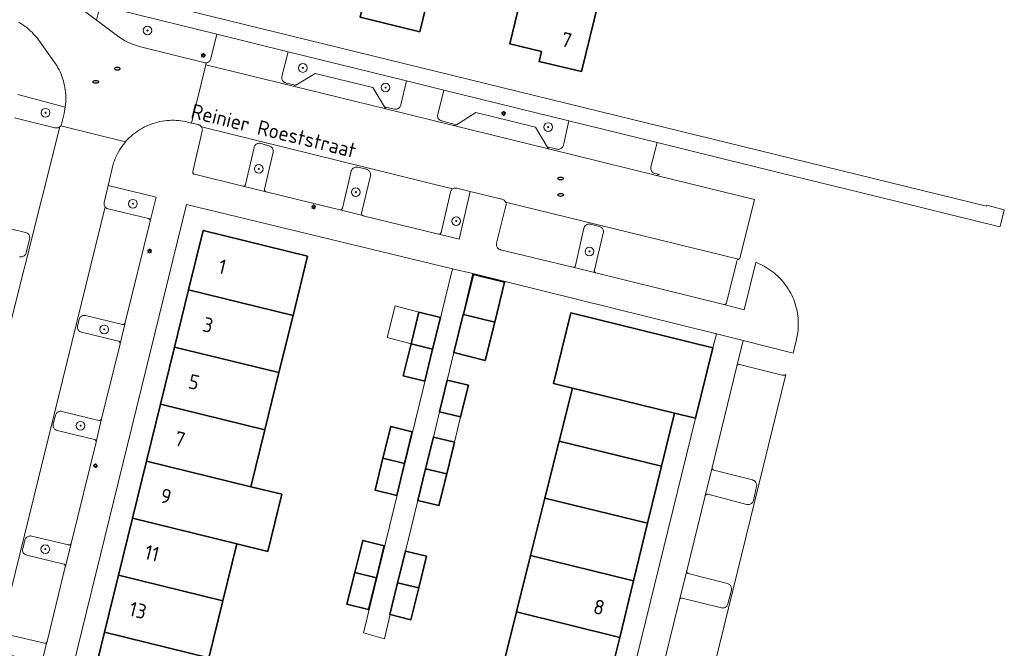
# Model space of a CAD drawing. Header units: metres. Extents: x 152610 to 160096, y 456114 to 462495.
# Tile 111 of 256: x 156719 to 156809, y 458582 to 458639. Entities that reach past the tile are written whole.
import ezdxf
from ezdxf.enums import TextEntityAlignment as Align

# ---------------------------------------------------------------- set-up
doc = ezdxf.new("R2010")
doc.units = ezdxf.units.M
doc.header["$LTSCALE"] = 0.5
doc.layers.get('0').update_dxf_attribs({"linetype": 'CONTINUOUS'})
for name, color, linetype, lineweight in [('B-PV-GR-BEPLANTING_CULTUUR_BODEMBEDEKKER-GV', 251, 'CONTINUOUS', 18), ('B-PV-GR-BOOM-S', 251, 'CONTINUOUS', 25), ('B-PV-IE-MEUBILAIR-S', 251, 'CONTINUOUS', 25), ('B-PV-OG-BEBOUWING-GV', 6, 'CONTINUOUS', 35), ('B-PV-OG-BEBOUWING-T18', 1, 'CONTINUOUS', 18), ('B-PV-OG-BEBOUWING_OVERBOUWING-GV', 251, 'CONTINUOUS', 18), ('B-PV-OG-BEBOUWING_SCHUUR-GV', 251, 'CONTINUOUS', 18), ('B-PV-OG-TERREIN_BEGROEID-GV', 251, 'CONTINUOUS', 18), ('B-PV-OG-TOPOGRAFIE-T18', 1, 'CONTINUOUS', 18), ('B-PV-VH-OPENVERHARDING_BETONSTRAATSTEEN-GV', 251, 'CONTINUOUS', 18), ('B-PV-VH-OPENVERHARDING_TEGEL-GV', 251, 'CONTINUOUS', 18)]:
    doc.layers.add(name, color=color, linetype=linetype, lineweight=lineweight)
doc.styles.add('NLCS-ISO', font='NLCS-ISO.ttf')
doc.styles.add('NLCS-ISO-M750-T18', font='NLCS-ISO.ttf', dxfattribs={"height": 1.35})

# ---------------------------------------------------------------- blocks, each defined once
blk = doc.blocks.new('SIE-MEUBILAIR_PAAL_LICHTMAST-SO')
for points in [[(-0.62, 0), (-1, 0)], [(-0.71, 0.71), (-0.44, 0.44)], [(0, 1), (0, 0.62)], [(0.44, 0.44), (0.71, 0.71)], [(1, 0), (0.62, 0)], [(-0.71, -0.71), (-0.44, -0.44)], [(0, -0.62), (0, -1)], [(0.44, -0.44), (0.71, -0.71)]]:
    blk.add_lwpolyline(points)
blk.add_circle((0, 0), 0.5)
blk = doc.blocks.new('SIE-MEUBILAIR_PUT_RIOOLPUT-SO')
blk.add_ellipse((0, 0), major_axis=(1.25, 0), ratio=0.54)
blk = doc.blocks.new('SGR-BOOM_GBKN-SO')
at = {"linetype": 'ByBlock', "lineweight": 18}
h = blk.add_hatch(color=0, dxfattribs=at)
h.dxf.hatch_style = 1
edge = h.paths.add_edge_path()
edge.add_arc((0, 0), 0.25, 0, 360)
at = {"color": 0, "linetype": 'ByBlock', "lineweight": 18}
for radius in [2, 0.25]:
    blk.add_circle((0, 0), radius, dxfattribs=at)
at = {"color": 0, "linetype": 'ByBlock', "lineweight": 18, "style": 'NLCS-ISO'}
blk.add_attdef('SOORT', (2.5, 0), '', height=1.5, dxfattribs=at)

msp = doc.modelspace()

# ---------------------------------------------------------------- linework, layer by layer
at = {"layer": 'B-PV-GR-BEPLANTING_CULTUUR_BODEMBEDEKKER-GV', "flags": 128}
for points in [[(156718.516, 458630.281), (156722.227, 458629.37), (156722.287, 458629.353), (156722.349, 458629.344), (156722.411, 458629.343), (156722.473, 458629.351), (156722.534, 458629.365), (156722.592, 458629.388), (156722.646, 458629.418), (156722.685, 458629.446), (156722.697, 458629.454), (156722.742, 458629.497), (156722.771, 458629.532), (156722.782, 458629.545), (156722.815, 458629.598), (156722.841, 458629.655), (156722.854, 458629.693), (156723.08, 458630.68), (156723.127, 458630.892), (156723.166, 458631.105), (156723.188, 458631.256), (156718.844, 458632.414)], [(156718.99, 458617.501), (156719.052, 458617.49), (156719.116, 458617.487), (156719.179, 458617.492), (156719.241, 458617.505), (156719.301, 458617.525), (156719.357, 458617.553), (156719.41, 458617.588), (156719.458, 458617.629), (156719.501, 458617.676), (156719.537, 458617.728), (156719.566, 458617.784), (156719.589, 458617.843), (156719.594, 458617.863), (156719.919, 458619.134), (156719.931, 458619.196), (156719.935, 458619.259), (156719.931, 458619.322), (156719.918, 458619.384), (156719.899, 458619.444), (156719.872, 458619.501), (156719.837, 458619.554), (156719.797, 458619.603), (156719.75, 458619.646), (156719.699, 458619.683), (156719.643, 458619.712), (156719.584, 458619.735), (156719.552, 458619.744), (156716.136, 458620.575)], [(156717.472, 458581.067), (156720.87, 458580.262), (156720.906, 458580.25), (156720.94, 458580.23), (156720.97, 458580.204), (156720.995, 458580.173), (156721.012, 458580.137), (156721.022, 458580.098), (156721.024, 458580.058), (156721.508, 458582.112), (156721.489, 458582.077), (156721.463, 458582.047), (156721.432, 458582.022), (156721.396, 458582.004), (156721.358, 458581.993), (156721.318, 458581.991), (156721.279, 458581.996), (156717.874, 458582.788)]]:
    msp.add_lwpolyline(points, dxfattribs=at)
for points in [[(156741.098, 458627.935), (156741.036, 458627.941), (156740.973, 458627.939), (156740.91, 458627.929), (156740.85, 458627.911), (156740.792, 458627.885), (156740.738, 458627.852), (156740.689, 458627.813), (156740.645, 458627.768), (156740.607, 458627.718), (156740.576, 458627.663), (156740.551, 458627.604), (156740.537, 458627.554), (156739.748, 458624.142), (156739.736, 458624.106), (156739.716, 458624.071), (156739.69, 458624.041), (156739.658, 458624.017), (156739.622, 458623.999), (156739.583, 458623.989), (156739.543, 458623.987), (156739.504, 458623.993), (156741.646, 458623.479), (156741.617, 458623.488), (156741.582, 458623.507), (156741.551, 458623.533), (156741.526, 458623.564), (156741.508, 458623.6), (156741.498, 458623.639), (156741.495, 458623.678), (156741.5, 458623.718), (156742.284, 458627.111), (156742.295, 458627.173), (156742.297, 458627.236), (156742.291, 458627.299), (156742.278, 458627.361), (156742.257, 458627.42), (156742.229, 458627.477), (156742.193, 458627.529), (156742.152, 458627.577), (156742.104, 458627.619), (156742.052, 458627.654), (156741.996, 458627.683), (156741.937, 458627.704), (156741.933, 458627.705), (156741.16, 458627.922)], [(156750.007, 458625.746), (156749.944, 458625.748), (156749.881, 458625.743), (156749.819, 458625.73), (156749.759, 458625.709), (156749.703, 458625.681), (156749.65, 458625.646), (156749.602, 458625.604), (156749.56, 458625.557), (156749.525, 458625.505), (156749.496, 458625.449), (156749.474, 458625.389), (156749.467, 458625.363), (156748.669, 458621.969), (156748.657, 458621.934), (156748.638, 458621.899), (156748.612, 458621.869), (156748.58, 458621.845), (156748.545, 458621.827), (156748.506, 458621.817), (156748.466, 458621.815), (156748.438, 458621.818), (156750.542, 458621.288), (156750.507, 458621.307), (156750.477, 458621.332), (156750.452, 458621.364), (156750.435, 458621.399), (156750.424, 458621.438), (156750.422, 458621.477), (156750.427, 458621.517), (156751.232, 458624.947), (156751.243, 458625.009), (156751.245, 458625.072), (156751.24, 458625.135), (156751.227, 458625.197), (156751.206, 458625.256), (156751.178, 458625.313), (156751.143, 458625.365), (156751.101, 458625.413), (156751.054, 458625.455), (156751.002, 458625.49), (156750.946, 458625.519), (156750.886, 458625.54), (156750.861, 458625.547), (156750.069, 458625.735)], [(156731.547, 458622.995), (156727.143, 458624.063), (156726.776, 458622.498), (156726.765, 458622.436), (156726.762, 458622.373), (156726.767, 458622.31), (156726.78, 458622.249), (156726.801, 458622.189), (156726.829, 458622.133), (156726.85, 458622.101), (156726.864, 458622.08), (156726.905, 458622.033), (156726.952, 458621.991), (156727.004, 458621.955), (156727.06, 458621.926), (156727.12, 458621.905), (156727.146, 458621.898), (156730.852, 458621.012), (156730.886, 458621.001), (156730.921, 458620.981), (156730.951, 458620.955), (156730.975, 458620.924), (156730.993, 458620.888), (156731.003, 458620.849), (156731.005, 458620.809), (156730.999, 458620.77)], [(156759.121, 458623.819), (156759.058, 458623.822), (156758.995, 458623.817), (156758.933, 458623.805), (156758.874, 458623.784), (156758.817, 458623.756), (156758.788, 458623.737), (156758.764, 458623.722), (156758.716, 458623.68), (156758.674, 458623.633), (156758.638, 458623.582), (156758.609, 458623.526), (156758.587, 458623.466), (156758.579, 458623.435), (156757.721, 458619.743), (156757.71, 458619.709), (156757.69, 458619.674), (156757.664, 458619.644), (156757.633, 458619.619), (156757.597, 458619.601), (156757.558, 458619.591), (156757.505, 458619.588), (156759.379, 458619.131), (156760.411, 458623.511), (156759.183, 458623.808)], [(156771.405, 458620.515), (156771.342, 458620.519), (156771.279, 458620.516), (156771.217, 458620.505), (156771.157, 458620.486), (156771.1, 458620.46), (156771.046, 458620.426), (156770.997, 458620.386), (156770.954, 458620.341), (156770.916, 458620.29), (156770.886, 458620.234), (156770.862, 458620.176), (156770.85, 458620.131), (156770.064, 458616.693), (156770.052, 458616.656), (156770.033, 458616.622), (156770.007, 458616.591), (156769.975, 458616.567), (156769.94, 458616.55), (156769.901, 458616.54), (156769.861, 458616.537), (156769.822, 458616.543), (156771.955, 458616.03), (156771.923, 458616.041), (156771.888, 458616.06), (156771.858, 458616.086), (156771.834, 458616.118), (156771.816, 458616.153), (156771.806, 458616.192), (156771.803, 458616.232), (156771.809, 458616.271), (156772.632, 458619.685), (156772.643, 458619.747), (156772.646, 458619.81), (156772.641, 458619.874), (156772.628, 458619.935), (156772.607, 458619.995), (156772.579, 458620.052), (156772.544, 458620.104), (156772.503, 458620.152), (156772.456, 458620.195), (156772.404, 458620.231), (156772.348, 458620.26), (156772.288, 458620.282), (156772.276, 458620.285), (156771.467, 458620.502)], [(156724.998, 458612.122), (156724.935, 458612.124), (156724.871, 458612.119), (156724.81, 458612.106), (156724.75, 458612.085), (156724.693, 458612.057), (156724.641, 458612.022), (156724.593, 458611.981), (156724.551, 458611.933), (156724.515, 458611.881), (156724.486, 458611.825), (156724.464, 458611.766), (156724.458, 458611.743), (156724.319, 458611.171), (156724.308, 458611.109), (156724.304, 458611.046), (156724.309, 458610.983), (156724.321, 458610.921), (156724.341, 458610.862), (156724.369, 458610.805), (156724.403, 458610.752), (156724.444, 458610.704), (156724.491, 458610.662), (156724.543, 458610.626), (156724.598, 458610.596), (156724.657, 458610.574), (156724.688, 458610.566), (156728.079, 458609.752), (156728.114, 458609.74), (156728.149, 458609.721), (156728.179, 458609.695), (156728.203, 458609.663), (156728.221, 458609.628), (156728.231, 458609.589), (156728.233, 458609.549), (156728.227, 458609.51), (156728.701, 458611.424), (156728.677, 458611.38), (156728.651, 458611.349), (156728.62, 458611.324), (156728.584, 458611.306), (156728.545, 458611.296), (156728.506, 458611.293), (156728.466, 458611.298), (156725.06, 458612.111)], [(156722.828, 458603.307), (156722.765, 458603.31), (156722.702, 458603.305), (156722.64, 458603.293), (156722.58, 458603.272), (156722.523, 458603.244), (156722.471, 458603.209), (156722.423, 458603.168), (156722.38, 458603.121), (156722.344, 458603.069), (156722.315, 458603.013), (156722.293, 458602.954), (156722.287, 458602.931), (156722.092, 458602.145), (156722.081, 458602.083), (156722.077, 458602.02), (156722.082, 458601.957), (156722.094, 458601.895), (156722.115, 458601.835), (156722.142, 458601.778), (156722.177, 458601.726), (156722.218, 458601.678), (156722.264, 458601.635), (156722.316, 458601.599), (156722.372, 458601.569), (156722.431, 458601.547), (156722.462, 458601.539), (156725.874, 458600.726), (156725.907, 458600.715), (156725.942, 458600.695), (156725.972, 458600.669), (156725.997, 458600.637), (156726.014, 458600.601), (156726.025, 458600.563), (156726.027, 458600.523), (156726.023, 458600.49), (156726.529, 458602.624), (156726.518, 458602.591), (156726.499, 458602.556), (156726.473, 458602.526), (156726.441, 458602.501), (156726.406, 458602.484), (156726.367, 458602.474), (156726.327, 458602.471), (156726.288, 458602.477), (156722.89, 458603.296)], [(156720.021, 458591.85), (156719.958, 458591.853), (156719.895, 458591.848), (156719.833, 458591.835), (156719.774, 458591.815), (156719.717, 458591.787), (156719.665, 458591.752), (156719.617, 458591.711), (156719.575, 458591.664), (156719.539, 458591.612), (156719.51, 458591.556), (156719.488, 458591.497), (156719.482, 458591.474), (156719.285, 458590.683), (156719.274, 458590.621), (156719.27, 458590.558), (156719.275, 458590.495), (156719.287, 458590.433), (156719.307, 458590.373), (156719.335, 458590.316), (156719.369, 458590.263), (156719.41, 458590.215), (156719.457, 458590.172), (156719.508, 458590.136), (156719.564, 458590.107), (156719.623, 458590.084), (156719.654, 458590.076), (156723.049, 458589.262), (156723.084, 458589.25), (156723.119, 458589.231), (156723.149, 458589.205), (156723.173, 458589.173), (156723.191, 458589.138), (156723.201, 458589.099), (156723.203, 458589.059), (156723.726, 458591.168), (156723.716, 458591.14), (156723.697, 458591.105), (156723.671, 458591.075), (156723.639, 458591.05), (156723.604, 458591.033), (156723.565, 458591.023), (156723.525, 458591.02), (156723.486, 458591.026), (156720.083, 458591.839)]]:
    msp.add_lwpolyline(points, close=True, dxfattribs=at)
at = {"layer": 'B-PV-OG-BEBOUWING-GV', "flags": 128}
for points in [[(156758.749, 458651.558), (156753.548, 458652.833), (156750.287, 458639.527), (156755.76, 458638.185), (156757.459, 458645.12), (156760.713, 458644.323), (156762.275, 458650.694)], [(156777.366, 458649.359), (156774.123, 458650.155), (156773.525, 458647.717), (156767.124, 458649.286), (156767.027, 458649.31), (156765.965, 458644.979), (156764.994, 458645.217), (156763.801, 458640.351), (156764.772, 458640.113), (156764.029, 458637.082), (156766.962, 458636.363), (156766.738, 458635.45), (156770.633, 458634.536), (156772.193, 458640.898), (156772.62, 458640.793), (156773.008, 458642.376), (156775.504, 458641.764)], [(156745.464, 458617.559), (156735.866, 458619.925), (156734.525, 458614.458), (156744.122, 458612.103)], [(156759.787, 458612.205), (156762.651, 458611.5), (156763.558, 458615.182), (156760.694, 458615.888)], [(156744.122, 458612.103), (156734.525, 458614.458), (156733.238, 458609.215), (156742.832, 458606.86)], [(156757.665, 458611.936), (156755.684, 458612.423), (156754.964, 458609.493), (156756.945, 458609.007)], [(156762.651, 458611.5), (156759.787, 458612.205), (156759.748, 458612.215), (156758.904, 458608.7), (156761.784, 458607.981)], [(156782.683, 458609.144), (156769.656, 458612.355), (156768.054, 458605.865), (156769.801, 458605.434), (156779.17, 458603.133), (156781.114, 458602.662)], [(156756.945, 458609.007), (156754.964, 458609.493), (156754.244, 458606.564), (156756.225, 458606.077)], [(156742.832, 458606.86), (156733.238, 458609.215), (156731.951, 458603.971), (156741.542, 458601.616)], [(156760.241, 458605.704), (156758.299, 458606.183), (156757.581, 458603.272), (156759.523, 458602.793)], [(156779.17, 458603.133), (156769.801, 458605.434), (156768.582, 458600.568), (156777.98, 458598.26)], [(156741.542, 458601.616), (156731.951, 458603.971), (156730.664, 458598.727), (156740.253, 458596.373)], [(156755.083, 458601.436), (156753.102, 458601.922), (156752.382, 458598.987), (156754.364, 458598.506)], [(156758.96, 458600.467), (156757.018, 458600.946), (156756.3, 458598.032), (156758.241, 458597.553)], [(156768.582, 458600.568), (156767.272, 458595.335), (156776.701, 458593.02), (156777.98, 458598.26)], [(156738.963, 458591.131), (156741.794, 458590.436), (156743.083, 458595.678), (156740.253, 458596.373), (156730.664, 458598.727), (156729.378, 458593.484)], [(156754.364, 458598.506), (156752.382, 458598.987), (156751.664, 458596.062), (156753.646, 458595.576)], [(156758.241, 458597.553), (156756.3, 458598.032), (156755.581, 458595.117), (156757.523, 458594.638)], [(156765.95, 458590.063), (156775.411, 458587.739), (156776.701, 458593.02), (156767.272, 458595.335)], [(156738.963, 458591.131), (156729.378, 458593.484), (156728.091, 458588.24), (156737.674, 458585.888)], [(156752.508, 458590.942), (156750.528, 458591.434), (156749.8, 458588.503), (156751.78, 458588.012)], [(156756.385, 458589.986), (156754.443, 458590.464), (156753.725, 458587.55), (156755.668, 458587.072)], [(156765.95, 458590.063), (156764.649, 458584.866), (156774.14, 458582.534), (156775.411, 458587.739)], [(156751.78, 458588.012), (156749.8, 458588.503), (156749.073, 458585.573), (156751.053, 458585.082)], [(156737.674, 458585.888), (156728.091, 458588.24), (156726.804, 458582.997), (156736.384, 458580.645)], [(156755.668, 458587.072), (156753.725, 458587.55), (156753.008, 458584.637), (156753.055, 458584.625), (156754.95, 458584.158)], [(156763.326, 458579.586), (156772.849, 458577.246), (156774.14, 458582.534), (156764.649, 458584.866)], [(156725.518, 458577.753), (156736.843, 458574.973), (156737.925, 458574.707), (156739.215, 458579.95), (156736.384, 458580.645), (156726.804, 458582.997)]]:
    msp.add_lwpolyline(points, close=True, dxfattribs=at)
at = {"layer": 'B-PV-OG-BEBOUWING_OVERBOUWING-GV', "flags": 128}
msp.add_lwpolyline([(156759.523, 458602.793), (156757.581, 458603.272), (156757.018, 458600.946), (156758.96, 458600.467)], close=True, dxfattribs=at)
at = {"layer": 'B-PV-OG-BEBOUWING_SCHUUR-GV', "flags": 128}
msp.add_lwpolyline([(156755.684, 458612.423), (156753.521, 458612.984), (156752.769, 458610.088), (156754.964, 458609.493)], close=True, dxfattribs=at)
at = {"layer": 'B-PV-OG-TERREIN_BEGROEID-GV', "flags": 128}
for points in [[(156737.107, 458637.961), (156726.402, 458640.594), (156726.074, 458639.26), (156727.997, 458637.822), (156728.656, 458637.364), (156729.383, 458637.048), (156730.116, 458636.805), (156735.93, 458635.358), (156735.989, 458635.341), (156736.051, 458635.331), (156736.113, 458635.329), (156736.151, 458635.333), (156736.174, 458635.336), (156736.234, 458635.35), (156736.292, 458635.372), (156736.347, 458635.401), (156736.397, 458635.437), (156736.443, 458635.479), (156736.482, 458635.527), (156736.515, 458635.579), (156736.541, 458635.635), (156736.56, 458635.694), (156736.566, 458635.721)], [(156754.539, 458633.673), (156743.673, 458636.346), (156743.107, 458634.083), (156743.095, 458634.021), (156743.092, 458633.958), (156743.096, 458633.895), (156743.108, 458633.833), (156743.128, 458633.773), (156743.155, 458633.716), (156743.19, 458633.663), (156743.231, 458633.615), (156743.277, 458633.573), (156743.329, 458633.536), (156743.384, 458633.507), (156743.443, 458633.484), (156743.487, 458633.473), (156744.382, 458633.281), (156746.155, 458634.363), (156751.461, 458633.075), (156752.527, 458631.287), (156753.439, 458631.08), (156753.501, 458631.07), (156753.564, 458631.068), (156753.627, 458631.073), (156753.689, 458631.087), (156753.748, 458631.108), (156753.804, 458631.137), (156753.857, 458631.173), (156753.904, 458631.214), (156753.946, 458631.262), (156753.981, 458631.314), (156754.009, 458631.371), (156754.03, 458631.43), (156754.037, 458631.457)], [(156769.473, 458630), (156757.976, 458632.828), (156757.413, 458630.592), (156757.401, 458630.53), (156757.397, 458630.467), (156757.402, 458630.404), (156757.414, 458630.342), (156757.433, 458630.282), (156757.461, 458630.225), (156757.495, 458630.172), (156757.536, 458630.124), (156757.582, 458630.082), (156757.633, 458630.045), (156757.689, 458630.015), (156757.748, 458629.993), (156757.777, 458629.985), (156759.147, 458629.644), (156760.915, 458630.769), (156766.415, 458629.409), (156767.485, 458627.612), (156768.366, 458627.394), (156768.428, 458627.383), (156768.491, 458627.379), (156768.554, 458627.384), (156768.616, 458627.397), (156768.676, 458627.417), (156768.733, 458627.444), (156768.786, 458627.479), (156768.834, 458627.52), (156768.876, 458627.567), (156768.913, 458627.619), (156768.942, 458627.675), (156768.964, 458627.734), (156768.974, 458627.77)]]:
    msp.add_lwpolyline(points, close=True, dxfattribs=at)
at = {"layer": 'B-PV-VH-OPENVERHARDING_BETONSTRAATSTEEN-GV', "flags": 128}
for points in [[(156718.927, 458639.058), (156719.114, 458638.946), (156719.296, 458638.826), (156719.474, 458638.7), (156719.648, 458638.568), (156719.816, 458638.429), (156719.979, 458638.284), (156720.137, 458638.133), (156720.289, 458637.977), (156720.435, 458637.815), (156720.575, 458637.648), (156722.334, 458635.201), (156722.415, 458635.069), (156722.523, 458634.881), (156722.623, 458634.689), (156722.716, 458634.494), (156722.803, 458634.295), (156722.881, 458634.093), (156722.953, 458633.888), (156723.016, 458633.681), (156723.072, 458633.471), (156723.12, 458633.26), (156723.161, 458633.047), (156723.193, 458632.833), (156723.218, 458632.617), (156723.234, 458632.401), (156723.243, 458632.185), (156723.244, 458631.968), (156723.236, 458631.751), (156723.221, 458631.535), (156723.198, 458631.319), (156723.188, 458631.256), (156723.166, 458631.105), (156723.127, 458630.892), (156723.08, 458630.68), (156722.854, 458629.693), (156722.841, 458629.655), (156722.815, 458629.598), (156722.782, 458629.545), (156722.771, 458629.532), (156728.74, 458628.074), (156728.802, 458628.146), (156728.947, 458628.303), (156729.098, 458628.454), (156729.255, 458628.599), (156729.416, 458628.738), (156729.584, 458628.871), (156729.755, 458628.998), (156729.932, 458629.118), (156730.113, 458629.231), (156730.298, 458629.338), (156730.487, 458629.438), (156730.679, 458629.53), (156730.875, 458629.615), (156731.074, 458629.693), (156731.275, 458629.763), (156731.479, 458629.826), (156731.686, 458629.881), (156731.894, 458629.928), (156732.104, 458629.968), (156732.315, 458629.999), (156732.527, 458630.023), (156732.74, 458630.038), (156732.953, 458630.046), (156733.167, 458630.045), (156733.38, 458630.037), (156733.593, 458630.021), (156733.805, 458629.996), (156734.016, 458629.964), (156734.226, 458629.924), (156734.434, 458629.876), (156734.807, 458629.788), (156736.107, 458635.153), (156736.151, 458635.333), (156736.113, 458635.329), (156736.051, 458635.331), (156735.989, 458635.341), (156735.93, 458635.358), (156730.116, 458636.805), (156729.383, 458637.048), (156728.656, 458637.364), (156727.997, 458637.822), (156726.074, 458639.26), (156721.466, 458642.705)], [(156718.844, 458632.414), (156723.188, 458631.256), (156723.198, 458631.319), (156723.221, 458631.535), (156723.236, 458631.751), (156723.244, 458631.968), (156723.243, 458632.185), (156723.234, 458632.401), (156723.218, 458632.617), (156723.193, 458632.833), (156723.161, 458633.047), (156723.12, 458633.26), (156723.072, 458633.471), (156723.016, 458633.681), (156722.953, 458633.888), (156722.881, 458634.093), (156722.803, 458634.295), (156722.716, 458634.494), (156722.623, 458634.689), (156722.523, 458634.881), (156722.415, 458635.069), (156722.334, 458635.201), (156720.575, 458637.648), (156720.435, 458637.815), (156720.289, 458637.977), (156720.137, 458638.133), (156719.979, 458638.284), (156719.816, 458638.429), (156719.648, 458638.568), (156719.474, 458638.7), (156719.296, 458638.826), (156719.114, 458638.946), (156718.927, 458639.058)], [(156717.784, 458609.929), (156722.685, 458629.446), (156722.646, 458629.418), (156722.592, 458629.388), (156722.534, 458629.365), (156722.473, 458629.351), (156722.411, 458629.343), (156722.349, 458629.344), (156722.287, 458629.353), (156722.227, 458629.37), (156718.516, 458630.281)], [(156717.262, 458583.071), (156726.85, 458622.101), (156726.829, 458622.133), (156726.801, 458622.189), (156726.78, 458622.249), (156726.767, 458622.31), (156726.762, 458622.373), (156726.765, 458622.436), (156726.776, 458622.498), (156727.143, 458624.063), (156727.605, 458626.029), (156727.636, 458626.126), (156727.707, 458626.328), (156727.784, 458626.527), (156727.87, 458626.723), (156727.962, 458626.915), (156728.062, 458627.104), (156728.169, 458627.289), (156728.282, 458627.469), (156728.403, 458627.646), (156728.529, 458627.818), (156728.663, 458627.984), (156728.74, 458628.074), (156722.771, 458629.532), (156722.742, 458629.497), (156722.697, 458629.454), (156722.685, 458629.446), (156717.784, 458609.929)], [(156717.874, 458582.788), (156721.279, 458581.996), (156721.318, 458581.991), (156721.358, 458581.993), (156721.396, 458582.004), (156721.432, 458582.022), (156721.463, 458582.047), (156721.489, 458582.077), (156721.508, 458582.112), (156721.518, 458582.143), (156723.197, 458589.02), (156723.203, 458589.059), (156723.201, 458589.099), (156723.191, 458589.138), (156723.173, 458589.173), (156723.149, 458589.205), (156723.119, 458589.231), (156723.084, 458589.25), (156723.049, 458589.262), (156719.654, 458590.076), (156719.623, 458590.084), (156719.564, 458590.107), (156719.508, 458590.136), (156719.457, 458590.172), (156719.41, 458590.215), (156719.369, 458590.263), (156719.335, 458590.316), (156719.307, 458590.373), (156719.287, 458590.433), (156719.275, 458590.495), (156719.27, 458590.558), (156719.274, 458590.621), (156719.285, 458590.683), (156719.482, 458591.474), (156719.488, 458591.497), (156719.51, 458591.556), (156719.539, 458591.612), (156719.575, 458591.664), (156719.617, 458591.711), (156719.665, 458591.752), (156719.717, 458591.787), (156719.774, 458591.815), (156719.833, 458591.835), (156719.895, 458591.848), (156719.958, 458591.853), (156720.021, 458591.85), (156720.083, 458591.839), (156723.486, 458591.026), (156723.525, 458591.02), (156723.565, 458591.023), (156723.604, 458591.033), (156723.639, 458591.05), (156723.671, 458591.075), (156723.697, 458591.105), (156723.716, 458591.14), (156723.726, 458591.168), (156723.727, 458591.173), (156726.021, 458600.483), (156726.023, 458600.49), (156726.027, 458600.523), (156726.025, 458600.563), (156726.014, 458600.601), (156725.997, 458600.637), (156725.972, 458600.669), (156725.942, 458600.695), (156725.907, 458600.715), (156725.874, 458600.726), (156722.462, 458601.539), (156722.431, 458601.547), (156722.372, 458601.569), (156722.316, 458601.599), (156722.264, 458601.635), (156722.218, 458601.678), (156722.177, 458601.726), (156722.142, 458601.778), (156722.115, 458601.835), (156722.094, 458601.895), (156722.082, 458601.957), (156722.077, 458602.02), (156722.081, 458602.083), (156722.092, 458602.145), (156722.287, 458602.931), (156722.293, 458602.954), (156722.315, 458603.013), (156722.344, 458603.069), (156722.38, 458603.121), (156722.423, 458603.168), (156722.471, 458603.209), (156722.523, 458603.244), (156722.58, 458603.272), (156722.64, 458603.293), (156722.702, 458603.305), (156722.765, 458603.31), (156722.828, 458603.307), (156722.89, 458603.296), (156726.288, 458602.477), (156726.327, 458602.471), (156726.367, 458602.474), (156726.406, 458602.484), (156726.441, 458602.501), (156726.473, 458602.526), (156726.499, 458602.556), (156726.518, 458602.591), (156726.529, 458602.624), (156728.227, 458609.51), (156728.233, 458609.549), (156728.231, 458609.589), (156728.221, 458609.628), (156728.203, 458609.663), (156728.179, 458609.695), (156728.149, 458609.721), (156728.114, 458609.74), (156728.079, 458609.752), (156724.688, 458610.566), (156724.657, 458610.574), (156724.598, 458610.596), (156724.543, 458610.626), (156724.491, 458610.662), (156724.444, 458610.704), (156724.403, 458610.752), (156724.369, 458610.805), (156724.341, 458610.862), (156724.321, 458610.921), (156724.309, 458610.983), (156724.304, 458611.046), (156724.308, 458611.109), (156724.319, 458611.171), (156724.458, 458611.743), (156724.464, 458611.766), (156724.486, 458611.825), (156724.515, 458611.881), (156724.551, 458611.933), (156724.593, 458611.981), (156724.641, 458612.022), (156724.693, 458612.057), (156724.75, 458612.085), (156724.81, 458612.106), (156724.871, 458612.119), (156724.935, 458612.124), (156724.998, 458612.122), (156725.06, 458612.111), (156728.466, 458611.298), (156728.506, 458611.293), (156728.545, 458611.296), (156728.584, 458611.306), (156728.62, 458611.324), (156728.651, 458611.349), (156728.677, 458611.38), (156728.701, 458611.424), (156728.71, 458611.46), (156730.999, 458620.77), (156731.005, 458620.809), (156731.003, 458620.849), (156730.993, 458620.888), (156730.975, 458620.924), (156730.951, 458620.955), (156730.921, 458620.981), (156730.886, 458621.001), (156730.852, 458621.012), (156727.146, 458621.898), (156727.12, 458621.905), (156727.06, 458621.926), (156727.004, 458621.955), (156726.952, 458621.991), (156726.905, 458622.033), (156726.864, 458622.08), (156726.85, 458622.101), (156717.262, 458583.071)], [(156716.136, 458620.575), (156719.552, 458619.744), (156719.584, 458619.735), (156719.643, 458619.712), (156719.699, 458619.683), (156719.75, 458619.646), (156719.797, 458619.603), (156719.837, 458619.554), (156719.872, 458619.501), (156719.899, 458619.444), (156719.918, 458619.384), (156719.931, 458619.322), (156719.935, 458619.259), (156719.931, 458619.196), (156719.919, 458619.134), (156719.594, 458617.863), (156719.589, 458617.843), (156719.566, 458617.784), (156719.537, 458617.728), (156719.501, 458617.676), (156719.458, 458617.629), (156719.41, 458617.588), (156719.357, 458617.553), (156719.301, 458617.525), (156719.241, 458617.505), (156719.179, 458617.492), (156719.116, 458617.487), (156719.052, 458617.49), (156718.99, 458617.501)], [(156775.596, 458550.403), (156789.413, 458606.674), (156789.373, 458606.655), (156789.313, 458606.635), (156789.251, 458606.623), (156789.187, 458606.618), (156789.124, 458606.622), (156789.062, 458606.633), (156785.159, 458607.615), (156785.12, 458607.621), (156785.08, 458607.619), (156785.041, 458607.609), (156785.005, 458607.592), (156784.974, 458607.568), (156784.947, 458607.538), (156784.928, 458607.503), (156784.916, 458607.469), (156782.634, 458598.154), (156782.628, 458598.115), (156782.63, 458598.075), (156782.64, 458598.037), (156782.657, 458598.001), (156782.681, 458597.969), (156782.711, 458597.943), (156782.746, 458597.924), (156782.778, 458597.913), (156786.355, 458596.996), (156786.368, 458596.993), (156786.427, 458596.972), (156786.484, 458596.943), (156786.536, 458596.908), (156786.584, 458596.867), (156786.626, 458596.82), (156786.661, 458596.767), (156786.69, 458596.711), (156786.712, 458596.652), (156786.725, 458596.59), (156786.731, 458596.527), (156786.729, 458596.464), (156786.719, 458596.402), (156786.432, 458595.122), (156786.42, 458595.079), (156786.397, 458595.02), (156786.367, 458594.964), (156786.33, 458594.913), (156786.287, 458594.867), (156786.239, 458594.826), (156786.185, 458594.793), (156786.128, 458594.766), (156786.068, 458594.746), (156786.006, 458594.734), (156785.943, 458594.731), (156785.88, 458594.735), (156785.818, 458594.747), (156782.249, 458595.678), (156782.21, 458595.684), (156782.17, 458595.683), (156782.131, 458595.673), (156782.095, 458595.656), (156782.063, 458595.633), (156782.036, 458595.603), (156782.016, 458595.569), (156782.004, 458595.533), (156780.296, 458588.651), (156780.29, 458588.612), (156780.292, 458588.572), (156780.302, 458588.533), (156780.32, 458588.497), (156780.344, 458588.466), (156780.374, 458588.44), (156780.409, 458588.42), (156780.44, 458588.409), (156784.037, 458587.477), (156784.056, 458587.472), (156784.115, 458587.45), (156784.171, 458587.42), (156784.223, 458587.384), (156784.27, 458587.342), (156784.311, 458587.294), (156784.346, 458587.241), (156784.374, 458587.184), (156784.394, 458587.124), (156784.407, 458587.062), (156784.411, 458586.999), (156784.408, 458586.936), (156784.397, 458586.874), (156784.087, 458585.612), (156784.079, 458585.582), (156784.056, 458585.523), (156784.027, 458585.467), (156783.99, 458585.416), (156783.948, 458585.369), (156783.899, 458585.328), (156783.847, 458585.294), (156783.79, 458585.267), (156783.73, 458585.247), (156783.668, 458585.235), (156783.605, 458585.231), (156783.542, 458585.234), (156783.48, 458585.246), (156779.887, 458586.145), (156779.848, 458586.151), (156779.808, 458586.149), (156779.769, 458586.139), (156779.734, 458586.121), (156779.702, 458586.097), (156779.676, 458586.067), (156779.656, 458586.032), (156779.645, 458585.998), (156777.717, 458578.15)]]:
    msp.add_lwpolyline(points, dxfattribs=at)
for points in [[(156743.673, 458636.346), (156737.107, 458637.961), (156736.566, 458635.721), (156736.56, 458635.694), (156736.541, 458635.635), (156736.515, 458635.579), (156736.482, 458635.527), (156736.443, 458635.479), (156736.397, 458635.437), (156736.347, 458635.401), (156736.292, 458635.372), (156736.234, 458635.35), (156736.174, 458635.336), (156736.151, 458635.333), (156736.107, 458635.153), (156744.142, 458633.178), (156744.382, 458633.281), (156743.487, 458633.473), (156743.443, 458633.484), (156743.384, 458633.507), (156743.329, 458633.536), (156743.277, 458633.573), (156743.231, 458633.615), (156743.19, 458633.663), (156743.155, 458633.716), (156743.128, 458633.773), (156743.108, 458633.833), (156743.096, 458633.895), (156743.092, 458633.958), (156743.095, 458634.021), (156743.107, 458634.083)], [(156744.142, 458633.178), (156736.107, 458635.153), (156734.807, 458629.788), (156735.403, 458629.648), (156735.43, 458629.641), (156735.49, 458629.619), (156735.546, 458629.591), (156735.598, 458629.555), (156735.645, 458629.513), (156735.686, 458629.465), (156735.704, 458629.439), (156758.788, 458623.737), (156758.817, 458623.756), (156758.874, 458623.784), (156758.933, 458623.805), (156758.995, 458623.817), (156759.058, 458623.822), (156759.121, 458623.819), (156759.183, 458623.808), (156760.411, 458623.511), (156763.312, 458622.811), (156763.343, 458622.802), (156763.402, 458622.78), (156763.458, 458622.75), (156763.509, 458622.714), (156763.556, 458622.671), (156763.597, 458622.623), (156763.631, 458622.57), (156763.647, 458622.539), (156785.051, 458617.278), (156785.072, 458617.293), (156785.128, 458617.324), (156785.163, 458617.339), (156786.535, 458622.758), (156786.402, 458622.791), (156777.518, 458624.974), (156767.593, 458627.414), (156758.871, 458629.558), (156752.644, 458631.088)], [(156751.461, 458633.075), (156746.155, 458634.363), (156744.382, 458633.281), (156744.142, 458633.178), (156752.644, 458631.088), (156752.527, 458631.287)], [(156757.976, 458632.828), (156754.539, 458633.673), (156754.037, 458631.457), (156754.03, 458631.43), (156754.009, 458631.371), (156753.981, 458631.314), (156753.946, 458631.262), (156753.904, 458631.214), (156753.857, 458631.173), (156753.804, 458631.137), (156753.748, 458631.108), (156753.689, 458631.087), (156753.627, 458631.073), (156753.564, 458631.068), (156753.501, 458631.07), (156753.439, 458631.08), (156752.527, 458631.287), (156752.644, 458631.088), (156758.871, 458629.558), (156759.147, 458629.644), (156757.777, 458629.985), (156757.748, 458629.993), (156757.689, 458630.015), (156757.633, 458630.045), (156757.582, 458630.082), (156757.536, 458630.124), (156757.495, 458630.172), (156757.461, 458630.225), (156757.433, 458630.282), (156757.414, 458630.342), (156757.402, 458630.404), (156757.397, 458630.467), (156757.401, 458630.53), (156757.413, 458630.592)], [(156766.415, 458629.409), (156760.915, 458630.769), (156759.147, 458629.644), (156758.871, 458629.558), (156767.593, 458627.414), (156767.485, 458627.612)], [(156758.788, 458623.737), (156735.704, 458629.439), (156735.721, 458629.413), (156735.749, 458629.356), (156735.77, 458629.297), (156735.783, 458629.235), (156735.788, 458629.172), (156735.786, 458629.109), (156735.775, 458629.047), (156734.907, 458625.342), (156734.901, 458625.303), (156734.904, 458625.263), (156734.914, 458625.225), (156734.932, 458625.189), (156734.956, 458625.157), (156734.987, 458625.132), (156735.021, 458625.113), (156735.053, 458625.102), (156739.504, 458623.993), (156739.543, 458623.987), (156739.583, 458623.989), (156739.622, 458623.999), (156739.658, 458624.017), (156739.69, 458624.041), (156739.716, 458624.071), (156739.736, 458624.106), (156739.748, 458624.142), (156740.537, 458627.554), (156740.551, 458627.604), (156740.576, 458627.663), (156740.607, 458627.718), (156740.645, 458627.768), (156740.689, 458627.813), (156740.738, 458627.852), (156740.792, 458627.885), (156740.85, 458627.911), (156740.91, 458627.929), (156740.973, 458627.939), (156741.036, 458627.941), (156741.098, 458627.935), (156741.16, 458627.922), (156741.933, 458627.705), (156741.937, 458627.704), (156741.996, 458627.683), (156742.052, 458627.654), (156742.104, 458627.619), (156742.152, 458627.577), (156742.193, 458627.529), (156742.229, 458627.477), (156742.257, 458627.42), (156742.278, 458627.361), (156742.291, 458627.299), (156742.297, 458627.236), (156742.295, 458627.173), (156742.284, 458627.111), (156741.5, 458623.718), (156741.495, 458623.678), (156741.498, 458623.639), (156741.508, 458623.6), (156741.526, 458623.564), (156741.551, 458623.533), (156741.582, 458623.507), (156741.617, 458623.488), (156741.646, 458623.479), (156748.427, 458621.821), (156748.438, 458621.818), (156748.466, 458621.815), (156748.506, 458621.817), (156748.545, 458621.827), (156748.58, 458621.845), (156748.612, 458621.869), (156748.638, 458621.899), (156748.657, 458621.934), (156748.669, 458621.969), (156749.467, 458625.363), (156749.474, 458625.389), (156749.496, 458625.449), (156749.525, 458625.505), (156749.56, 458625.557), (156749.602, 458625.604), (156749.65, 458625.646), (156749.703, 458625.681), (156749.759, 458625.709), (156749.819, 458625.73), (156749.881, 458625.743), (156749.944, 458625.748), (156750.007, 458625.746), (156750.069, 458625.735), (156750.861, 458625.547), (156750.886, 458625.54), (156750.946, 458625.519), (156751.002, 458625.49), (156751.054, 458625.455), (156751.101, 458625.413), (156751.143, 458625.365), (156751.178, 458625.313), (156751.206, 458625.256), (156751.227, 458625.197), (156751.24, 458625.135), (156751.245, 458625.072), (156751.243, 458625.009), (156751.232, 458624.947), (156750.427, 458621.517), (156750.422, 458621.477), (156750.424, 458621.438), (156750.435, 458621.399), (156750.452, 458621.364), (156750.477, 458621.332), (156750.507, 458621.307), (156750.542, 458621.288), (156750.574, 458621.277), (156757.483, 458619.593), (156757.505, 458619.588), (156757.558, 458619.591), (156757.597, 458619.601), (156757.633, 458619.619), (156757.664, 458619.644), (156757.69, 458619.674), (156757.71, 458619.709), (156757.721, 458619.743), (156758.579, 458623.435), (156758.587, 458623.466), (156758.609, 458623.526), (156758.638, 458623.582), (156758.674, 458623.633), (156758.716, 458623.68), (156758.764, 458623.722)], [(156777.592, 458628.003), (156769.473, 458630), (156768.974, 458627.77), (156768.964, 458627.734), (156768.942, 458627.675), (156768.913, 458627.619), (156768.876, 458627.567), (156768.834, 458627.52), (156768.786, 458627.479), (156768.733, 458627.444), (156768.676, 458627.417), (156768.616, 458627.397), (156768.554, 458627.384), (156768.491, 458627.379), (156768.428, 458627.383), (156768.366, 458627.394), (156767.485, 458627.612), (156767.593, 458627.414), (156777.518, 458624.974), (156777.787, 458625.062), (156777.369, 458625.161), (156777.332, 458625.172), (156777.273, 458625.195), (156777.217, 458625.225), (156777.166, 458625.262), (156777.12, 458625.306), (156777.08, 458625.355), (156777.046, 458625.408), (156777.02, 458625.465), (156777, 458625.526), (156776.989, 458625.588), (156776.985, 458625.651), (156776.99, 458625.714), (156777.002, 458625.776)], [(156785.051, 458617.278), (156763.647, 458622.539), (156763.659, 458622.513), (156763.679, 458622.453), (156763.691, 458622.391), (156763.695, 458622.328), (156763.692, 458622.265), (156763.68, 458622.203), (156762.818, 458618.761), (156762.806, 458618.699), (156762.803, 458618.636), (156762.807, 458618.573), (156762.82, 458618.511), (156762.84, 458618.451), (156762.867, 458618.394), (156762.902, 458618.341), (156762.943, 458618.293), (156762.989, 458618.251), (156763.041, 458618.214), (156763.097, 458618.185), (156763.156, 458618.162), (156763.186, 458618.154), (156769.822, 458616.543), (156769.861, 458616.537), (156769.901, 458616.54), (156769.94, 458616.55), (156769.975, 458616.567), (156770.007, 458616.591), (156770.033, 458616.622), (156770.052, 458616.656), (156770.064, 458616.693), (156770.85, 458620.131), (156770.862, 458620.176), (156770.886, 458620.234), (156770.916, 458620.29), (156770.954, 458620.341), (156770.997, 458620.386), (156771.046, 458620.426), (156771.1, 458620.46), (156771.157, 458620.486), (156771.217, 458620.505), (156771.279, 458620.516), (156771.342, 458620.519), (156771.405, 458620.515), (156771.467, 458620.502), (156772.276, 458620.285), (156772.288, 458620.282), (156772.348, 458620.26), (156772.404, 458620.231), (156772.456, 458620.195), (156772.503, 458620.152), (156772.544, 458620.104), (156772.579, 458620.052), (156772.607, 458619.995), (156772.628, 458619.935), (156772.641, 458619.874), (156772.646, 458619.81), (156772.643, 458619.747), (156772.632, 458619.685), (156771.809, 458616.271), (156771.803, 458616.232), (156771.806, 458616.192), (156771.816, 458616.153), (156771.834, 458616.118), (156771.858, 458616.086), (156771.888, 458616.06), (156771.923, 458616.041), (156771.955, 458616.03), (156783.696, 458613.124), (156783.736, 458613.118), (156783.775, 458613.121), (156783.814, 458613.131), (156783.85, 458613.149), (156783.882, 458613.173), (156783.908, 458613.204), (156783.927, 458613.238), (156783.938, 458613.27), (156784.859, 458616.993), (156784.877, 458617.051), (156784.903, 458617.109), (156784.936, 458617.163), (156784.976, 458617.212), (156785.022, 458617.256)]]:
    msp.add_lwpolyline(points, close=True, dxfattribs=at)
at = {"layer": 'B-PV-VH-OPENVERHARDING_TEGEL-GV', "flags": 128}
for points in [[(156807.852, 458622.149), (156720.278, 458643.627), (156720.249, 458643.472), (156720.827, 458643.172), (156721.466, 458642.705), (156726.074, 458639.26), (156726.402, 458640.594), (156737.107, 458637.961), (156743.673, 458636.346), (156754.539, 458633.673), (156757.976, 458632.828), (156769.473, 458630), (156777.592, 458628.003), (156788.731, 458625.263), (156797.648, 458623.07), (156809.076, 458620.259), (156809.078, 458620.262), (156809.13, 458620.42), (156809.164, 458620.536), (156809.479, 458621.834), (156807.878, 458622.243)], [(156753.055, 458584.625), (156753.008, 458584.637), (156753.725, 458587.55), (156754.443, 458590.464), (156755.581, 458595.117), (156756.3, 458598.032), (156757.018, 458600.946), (156757.581, 458603.272), (156758.299, 458606.183), (156758.904, 458608.7), (156759.748, 458612.215), (156760.648, 458615.962), (156758.768, 458616.393), (156750.6, 458582.943), (156752.513, 458582.388)]]:
    msp.add_lwpolyline(points, close=True, dxfattribs=at)
for points in [[(156716.821, 458551.078), (156734.332, 458622.32), (156758.768, 458616.393), (156760.648, 458615.962), (156783.018, 458610.434), (156785.489, 458609.807), (156790.07, 458608.643), (156790.377, 458609.901), (156790.426, 458610.115), (156790.466, 458610.331), (156790.499, 458610.549), (156790.524, 458610.767), (156790.541, 458610.986), (156790.55, 458611.206), (156790.551, 458611.425), (156790.544, 458611.645), (156790.529, 458611.864), (156790.506, 458612.083), (156790.475, 458612.301), (156790.436, 458612.517), (156790.39, 458612.731), (156790.335, 458612.944), (156790.273, 458613.155), (156790.203, 458613.364), (156790.126, 458613.569), (156790.041, 458613.772), (156789.949, 458613.972), (156789.85, 458614.168), (156789.744, 458614.36), (156789.63, 458614.548), (156789.51, 458614.733), (156789.384, 458614.912), (156789.251, 458615.087), (156789.111, 458615.257), (156788.966, 458615.422), (156788.814, 458615.581), (156788.657, 458615.735), (156788.495, 458615.883), (156788.327, 458616.024), (156788.154, 458616.16), (156787.976, 458616.289), (156787.794, 458616.412), (156787.607, 458616.528), (156787.416, 458616.637), (156787.222, 458616.739), (156787.024, 458616.834), (156786.822, 458616.922), (156786.783, 458616.938), (156786.647, 458616.981), (156785.587, 458612.627), (156783.696, 458613.124), (156771.955, 458616.03), (156769.822, 458616.543), (156763.186, 458618.154), (156763.156, 458618.162), (156763.097, 458618.185), (156763.041, 458618.214), (156762.989, 458618.251), (156762.943, 458618.293), (156762.902, 458618.341), (156762.867, 458618.394), (156762.84, 458618.451), (156762.82, 458618.511), (156762.807, 458618.573), (156762.803, 458618.636), (156762.806, 458618.699), (156762.818, 458618.761), (156763.68, 458622.203), (156763.692, 458622.265), (156763.695, 458622.328), (156763.691, 458622.391), (156763.679, 458622.453), (156763.659, 458622.513), (156763.647, 458622.539), (156763.631, 458622.57), (156763.597, 458622.623), (156763.556, 458622.671), (156763.509, 458622.714), (156763.458, 458622.75), (156763.402, 458622.78), (156763.343, 458622.802), (156763.312, 458622.811), (156760.411, 458623.511), (156759.379, 458619.131), (156757.505, 458619.588), (156757.483, 458619.593), (156750.574, 458621.277), (156750.542, 458621.288), (156748.438, 458621.818), (156748.427, 458621.821), (156741.646, 458623.479), (156739.504, 458623.993), (156735.053, 458625.102), (156735.021, 458625.113), (156734.987, 458625.132), (156734.956, 458625.157), (156734.932, 458625.189), (156734.914, 458625.225), (156734.904, 458625.263), (156734.901, 458625.303), (156734.907, 458625.342), (156735.775, 458629.047), (156735.786, 458629.109), (156735.788, 458629.172), (156735.783, 458629.235), (156735.77, 458629.297), (156735.749, 458629.356), (156735.721, 458629.413), (156735.704, 458629.439), (156735.686, 458629.465), (156735.645, 458629.513), (156735.598, 458629.555), (156735.546, 458629.591), (156735.49, 458629.619), (156735.43, 458629.641), (156735.403, 458629.648), (156734.807, 458629.788), (156734.434, 458629.876), (156734.226, 458629.924), (156734.016, 458629.964), (156733.805, 458629.996), (156733.593, 458630.021), (156733.38, 458630.037), (156733.167, 458630.045), (156732.953, 458630.046), (156732.74, 458630.038), (156732.527, 458630.023), (156732.315, 458629.999), (156732.104, 458629.968), (156731.894, 458629.928), (156731.686, 458629.881), (156731.479, 458629.826), (156731.275, 458629.763), (156731.074, 458629.693), (156730.875, 458629.615), (156730.679, 458629.53), (156730.487, 458629.438), (156730.298, 458629.338), (156730.113, 458629.231), (156729.932, 458629.118), (156729.755, 458628.998), (156729.584, 458628.871), (156729.416, 458628.738), (156729.255, 458628.599), (156729.098, 458628.454), (156728.947, 458628.303), (156728.802, 458628.146), (156728.74, 458628.074), (156728.663, 458627.984), (156728.529, 458627.818), (156728.403, 458627.646), (156728.282, 458627.469), (156728.169, 458627.289), (156728.062, 458627.104), (156727.962, 458626.915), (156727.87, 458626.723), (156727.784, 458626.527), (156727.707, 458626.328), (156727.636, 458626.126), (156727.605, 458626.029), (156727.143, 458624.063), (156731.547, 458622.995), (156730.999, 458620.77), (156728.71, 458611.46), (156728.701, 458611.424), (156728.227, 458609.51), (156726.529, 458602.624), (156726.023, 458600.49), (156726.021, 458600.483), (156723.727, 458591.173), (156723.726, 458591.168), (156723.203, 458589.059), (156723.197, 458589.02), (156721.518, 458582.143), (156721.508, 458582.112), (156721.024, 458580.058)], [(156777.717, 458578.15), (156779.645, 458585.998), (156780.296, 458588.651), (156782.004, 458595.533), (156782.634, 458598.154), (156784.916, 458607.469), (156785.489, 458609.807), (156783.018, 458610.434), (156782.683, 458609.144), (156781.114, 458602.662), (156768.19, 458550.013)]]:
    msp.add_lwpolyline(points, dxfattribs=at)

# ---------------------------------------------------------------- block references
at = {"layer": 'B-PV-GR-BOOM-S', "xscale": 0.2, "yscale": 0.2, "zscale": 0.2}
for p in [(156730.749, 458638.296), (156745.024, 458634.855), (156752.624, 458633.055), (156721.386, 458630.747), (156767.563, 458629.425), (156740.971, 458625.581), (156749.892, 458623.44), (156729.41, 458622.382), (156759.116, 458620.786), (156771.355, 458617.999), (156726.777, 458610.833), (156724.6, 458601.982), (156721.36, 458590.646)]:
    msp.add_blockref('SGR-BOOM_GBKN-SO', p, dxfattribs=at)
at = {"layer": 'B-PV-IE-MEUBILAIR-S', "xscale": 0.2, "yscale": 0.2, "zscale": 0.2}
for name, p in [('SIE-MEUBILAIR_PAAL_LICHTMAST-SO', (156735.868, 458636.013)), ('SIE-MEUBILAIR_PUT_RIOOLPUT-SO', (156727.98, 458634.792)), ('SIE-MEUBILAIR_PUT_RIOOLPUT-SO', (156726.002, 458633.582)), ('SIE-MEUBILAIR_PAAL_LICHTMAST-SO', (156763.464, 458630.672)), ('SIE-MEUBILAIR_PUT_RIOOLPUT-SO', (156768.713, 458624.702)), ('SIE-MEUBILAIR_PUT_RIOOLPUT-SO', (156768.713, 458623.193)), ('SIE-MEUBILAIR_PAAL_LICHTMAST-SO', (156746.014, 458622.096)), ('SIE-MEUBILAIR_PAAL_LICHTMAST-SO', (156730.937, 458618.031)), ('SIE-MEUBILAIR_PAAL_LICHTMAST-SO', (156725.96, 458598.31))]:
    msp.add_blockref(name, p, dxfattribs=at)

# ---------------------------------------------------------------- texts
at = {"layer": 'B-PV-OG-BEBOUWING-T18', "style": 'NLCS-ISO-M750-T18'}
for s, rotation, p in [('7', 346.8, (156769.257, 458637.427)), ('1', 346.2, (156737.624, 458616.596)), ('3', 346.2, (156736.309, 458611.241)), ('5', 346.2, (156735.022, 458605.997)), ('7', 346.2, (156733.735, 458600.753)), ('9', 346.2, (156732.449, 458595.51)), ('11', 346.2, (156731.162, 458590.266)), ('13', 346.2, (156729.875, 458585.023)), ('8', 346.3, (156772.245, 458585.313))]:
    msp.add_text(s, height=1.35, rotation=rotation, dxfattribs=at).set_placement(p, align=Align.MIDDLE)
at = {"layer": 'B-PV-OG-TOPOGRAFIE-T18', "style": 'NLCS-ISO-M750-T18'}
msp.add_text('Reinier Roeststraat', height=1.35, rotation=346.2, dxfattribs=at).set_placement((156742.339, 458629.084), align=Align.MIDDLE)

doc.saveas('drawing.dxf')
